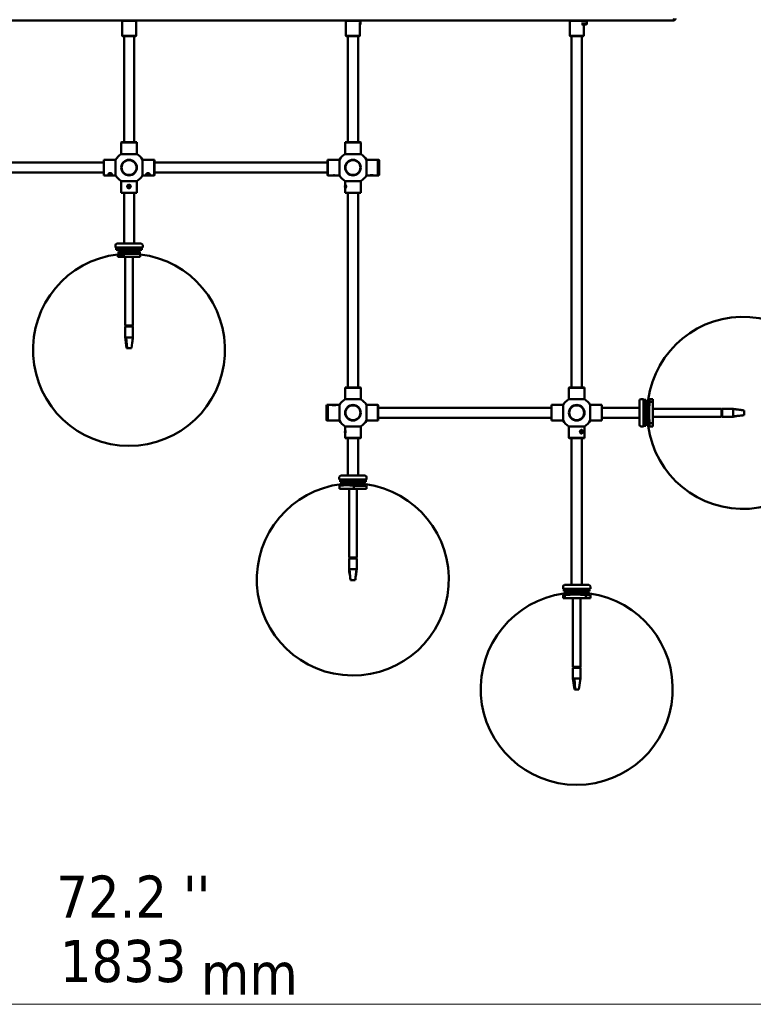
# Model space of a CAD drawing. Header units: millimetres. Extents: x 152 to 5146, y 650 to 3151.
# Tile 2 of 10: x 922 to 1862, y 664 to 1924. Entities that reach past the tile are written whole.
import ezdxf

# ---------------------------------------------------------------- set-up
doc = ezdxf.new("R2010")
doc.units = ezdxf.units.MM
doc.header["$LTSCALE"] = 18
for name, color, linetype, lineweight in [('Symbol (ISO)', 7, 'Continuous', 25), ('Widoczne (ISO)', 7, 'Continuous', 50), ('Wymiar (ISO)', 7, 'Continuous', 25)]:
    doc.layers.add(name, color=color, linetype=linetype, lineweight=lineweight)
doc.styles.add('Tekst notatki (ISO)', font='tahoma.ttf')

msp = doc.modelspace()

# ---------------------------------------------------------------- linework, layer by layer
at = {"layer": 'Widoczne (ISO)', "linetype": 'Continuous', "lineweight": 50}
for p, q in [((1759.5, 1923.2), (364.5, 1923.2)), ((1053.5, 1923.2), (1053, 1922.7)), ((1071, 1922.7), (1053, 1922.7)), ((1053, 1903.7), (1053, 1922.7)), ((1070.5, 1923.2), (1071, 1922.7)), ((1071, 1903.7), (1071, 1922.7)), ((1340.3, 1923.2), (1339.8, 1922.7)), ((1357.7, 1922.7), (1339.8, 1922.7)), ((1339.8, 1903.7), (1339.8, 1922.7)), ((1356.4, 1922.2), (1358.5, 1922.2)), ((1356.4, 1918.7), (1358.5, 1918.7)), ((1358, 1918.2), (1357.3, 1918.2)), ((1357.8, 1922.2), (1357.8, 1923.2)), ((1357.8, 1903.7), (1357.8, 1918.2)), ((1358, 1918.2), (1358.5, 1918.7)), ((1358.5, 1918.7), (1358.5, 1922.2)), ((1627, 1923.2), (1626.5, 1922.7)), ((1642.4, 1922.7), (1626.5, 1922.7)), ((1626.5, 1903.7), (1626.5, 1922.7)), ((1627, 1923.2), (1641.7, 1923.2)), ((1636.2, 1923.2), (1636.2, 1923.2)), ((1641.7, 1922.2), (1648.5, 1922.2)), ((1641.7, 1918.7), (1648.5, 1918.7)), ((1648, 1918.2), (1642.2, 1918.2)), ((1644.5, 1903.7), (1644.5, 1918.2)), ((1647.8, 1922.2), (1647.8, 1923.2)), ((1648, 1918.2), (1648.5, 1918.7)), ((1648.5, 1918.7), (1648.5, 1922.2)), ((1053, 1903.7), (1071, 1903.7)), ((1053.5, 1903.2), (1053, 1903.7)), ((1070.5, 1903.2), (1071, 1903.7)), ((1339.8, 1903.7), (1357.8, 1903.7)), ((1340.3, 1903.2), (1339.8, 1903.7)), ((1357.3, 1903.2), (1357.8, 1903.7)), ((1626.5, 1903.7), (1644.5, 1903.7)), ((1627, 1903.2), (1626.5, 1903.7)), ((1644, 1903.2), (1644.5, 1903.7)), ((1070.5, 1903.2), (1053.5, 1903.2)), ((1055.5, 1767.2), (1055.5, 1903.2)), ((1068.5, 1767.2), (1068.5, 1903.2)), ((1357.3, 1903.2), (1340.3, 1903.2)), ((1342.3, 1767.2), (1342.3, 1903.2)), ((1355.3, 1767.2), (1355.3, 1903.2)), ((1644, 1903.2), (1627, 1903.2)), ((1629, 1453.2), (1629, 1903.2)), ((1642, 1453.2), (1642, 1903.2)), ((1052.2, 1767.2), (1052, 1767)), ((1072, 1767), (1052, 1767)), ((1052, 1767), (1052, 1752.2)), ((1052.2, 1767.2), (1071.8, 1767.2)), ((1071.8, 1767.2), (1072, 1767)), ((1072, 1767), (1072, 1752.2)), ((1339, 1767.2), (1338.8, 1767)), ((1358.8, 1767), (1338.8, 1767)), ((1338.8, 1767), (1338.8, 1752.2)), ((1339, 1767.2), (1358.6, 1767.2)), ((1358.6, 1767.2), (1358.8, 1767)), ((1358.8, 1767), (1358.8, 1752.2)), ((1029.6, 1741.4), (807.6, 1741.4)), ((1029.6, 1744.7), (1029.8, 1744.9)), ((1029.6, 1725.1), (1029.6, 1744.7)), ((1029.8, 1744.9), (1029.8, 1724.9)), ((1029.8, 1744.9), (1044.6, 1744.9)), ((1044.6, 1724.9), (1044.6, 1744.9)), ((1052, 1752.2), (1072, 1752.2)), ((1079.4, 1744.9), (1079.4, 1724.9)), ((1094.2, 1744.9), (1079.4, 1744.9)), ((1094.2, 1724.9), (1094.2, 1744.9)), ((1094.4, 1744.7), (1094.2, 1744.9)), ((1094.4, 1744.7), (1094.4, 1725.1)), ((1316.4, 1741.4), (1094.4, 1741.4)), ((1316.4, 1744.7), (1316.6, 1744.9)), ((1316.4, 1725.1), (1316.4, 1744.7)), ((1316.6, 1744.9), (1316.6, 1724.9)), ((1316.6, 1744.9), (1331.4, 1744.9)), ((1331.4, 1724.9), (1331.4, 1744.9)), ((1338.8, 1752.2), (1358.8, 1752.2)), ((1366.1, 1744.9), (1366.1, 1724.9)), ((1380.9, 1744.9), (1366.1, 1744.9)), ((1380.9, 1724.9), (1380.9, 1744.9)), ((1381.1, 1744.7), (1380.9, 1744.9)), ((1381.1, 1744.9), (1381.1, 1724.9)), ((1382.1, 1744.9), (1381.1, 1744.9)), ((1382.1, 1724.9), (1382.1, 1744.9)), ((1382.6, 1744.4), (1382.1, 1744.9)), ((1382.6, 1744.4), (1382.6, 1725.4)), ((1029.6, 1728.4), (807.6, 1728.4)), ((1036.7, 1727), (1038.1, 1727.3)), ((1037.6, 1725.7), (1037.6, 1727.2)), ((1038.1, 1727.3), (1039.2, 1726.8)), ((1316.4, 1728.4), (1094.4, 1728.4)), ((1029.6, 1725.1), (1029.8, 1724.9)), ((1029.8, 1724.9), (1044.6, 1724.9)), ((1036.3, 1725.8), (1036.2, 1725.9)), ((1036.5, 1726.2), (1036.7, 1727)), ((1037.6, 1725.7), (1036.5, 1726.2)), ((1038.9, 1726), (1037.6, 1725.7)), ((1038.9, 1726), (1038.9, 1726.9)), ((1039.2, 1726.8), (1038.9, 1726)), ((1039.3, 1725.8), (1039.5, 1725.9)), ((1072, 1717.5), (1052, 1717.5)), ((1052, 1702.7), (1052, 1717.5)), ((1072, 1702.7), (1072, 1717.5)), ((1094.2, 1724.9), (1079.4, 1724.9)), ((1084.6, 1725.7), (1084.4, 1725.8)), ((1084.8, 1726.2), (1085.2, 1726.9)), ((1085.7, 1725.6), (1084.8, 1726.2)), ((1085.2, 1726.9), (1086.7, 1727)), ((1085.7, 1725.6), (1085.7, 1726.9)), ((1087.1, 1725.7), (1085.7, 1725.6)), ((1086.7, 1727), (1087.6, 1726.5)), ((1087.1, 1725.7), (1087.1, 1726.8)), ((1087.6, 1726.5), (1087.1, 1725.7)), ((1087.8, 1725.7), (1087.9, 1725.8)), ((1094.4, 1725.1), (1094.2, 1724.9)), ((1316.4, 1725.1), (1316.6, 1724.9)), ((1316.6, 1724.9), (1322.4, 1724.9)), ((1326.7, 1724.9), (1331.4, 1724.9)), ((1358.8, 1717.5), (1338.8, 1717.5)), ((1338.8, 1712.1), (1338.8, 1717.5)), ((1358.8, 1702.7), (1358.8, 1717.5)), ((1370.7, 1724.9), (1366.1, 1724.9)), ((1374.9, 1724.9), (1370.9, 1724.9)), ((1370.9, 1724.9), (1370.9, 1724.9)), ((1374.9, 1724.9), (1375, 1724.9)), ((1380.9, 1724.9), (1375.2, 1724.9)), ((1381.1, 1725.1), (1380.9, 1724.9)), ((1382.1, 1724.9), (1381.1, 1724.9)), ((1382.6, 1725.4), (1382.1, 1724.9)), ((1052, 1702.7), (1072, 1702.7)), ((1052.2, 1702.5), (1052, 1702.7)), ((1071.8, 1702.5), (1052.2, 1702.5)), ((1055.5, 1637.5), (1055.5, 1702.5)), ((1060.4, 1710.7), (1061.1, 1711.9)), ((1060.4, 1710.7), (1061.1, 1711.9)), ((1061.1, 1709.4), (1060.4, 1710.7)), ((1061.1, 1709.4), (1060.4, 1710.7)), ((1060.4, 1710.7), (1060.4, 1710.7)), ((1061.1, 1711.9), (1062.5, 1711.9)), ((1062.5, 1709.4), (1061.1, 1709.4)), ((1061.1, 1709.4), (1061.1, 1709.4)), ((1062.5, 1709.4), (1061.1, 1709.4)), ((1062.5, 1711.9), (1063.2, 1710.7)), ((1063.2, 1710.7), (1062.5, 1709.4)), ((1068.5, 1637.5), (1068.5, 1702.5)), ((1071.8, 1702.5), (1072, 1702.7)), ((1338.8, 1710.7), (1339, 1711.9)), ((1339, 1709.4), (1338.8, 1710.7)), ((1338.8, 1710.7), (1339.6, 1710.7)), ((1338.8, 1702.7), (1338.8, 1709.3)), ((1338.8, 1702.7), (1358.8, 1702.7)), ((1339, 1702.5), (1338.8, 1702.7)), ((1339, 1712.6), (1339.1, 1712.7)), ((1339, 1711.9), (1339.4, 1711.9)), ((1339, 1711.9), (1339.4, 1711.9)), ((1339.4, 1709.4), (1339, 1709.4)), ((1339, 1708.8), (1339.1, 1708.6)), ((1358.6, 1702.5), (1339, 1702.5)), ((1339.4, 1711.9), (1339.6, 1710.7)), ((1339.6, 1710.7), (1339.4, 1709.4)), ((1342.3, 1453.2), (1342.3, 1702.5)), ((1355.3, 1453.2), (1355.3, 1702.5)), ((1358.6, 1702.5), (1358.8, 1702.7)), ((1044.5, 1632.5), (1044.5, 1635.5)), ((1079.5, 1632.5), (1044.5, 1632.5)), ((1045.5, 1632.5), (1045.5, 1629.5)), ((1045.5, 1629.5), (1078.5, 1629.5)), ((1077.5, 1637.5), (1046.5, 1637.5)), ((1050.3, 1627.5), (1048.3, 1627.5)), ((1048.3, 1624.7), (1048.3, 1627.5)), ((1050.3, 1629.5), (1050.3, 1625.8)), ((1055.6, 1627.5), (1050.6, 1627.5)), ((1053.3, 1629.5), (1053.3, 1627.5)), ((1055.6, 1627.5), (1075.7, 1627.5)), ((1055.6, 1624.6), (1055.6, 1627.5)), ((1057, 1629.5), (1057, 1627.5)), ((1063.5, 1629.5), (1063.5, 1627.5)), ((1066.5, 1629.5), (1066.5, 1627.5)), ((1067, 1629.5), (1067, 1627.5)), ((1067.7, 1629.5), (1067.7, 1627.5)), ((1070.7, 1629.5), (1070.7, 1627.5)), ((1075.7, 1624.6), (1075.7, 1627.5)), ((1078.5, 1632.5), (1078.5, 1629.5)), ((1079.5, 1632.5), (1079.5, 1635.5)), ((1054.8, 1625.6), (1047.4, 1625.6)), ((1054.1, 1623.6), (1047.4, 1623.6)), ((1047.6, 1620.5), (1047.6, 1624.5)), ((1055.4, 1620.5), (1047.6, 1620.5)), ((1049.3, 1625.9), (1048.2, 1625.9)), ((1054.5, 1625.9), (1048.2, 1625.9)), ((1048.2, 1623.4), (1049, 1623.4)), ((1048.2, 1623.4), (1053.8, 1623.4)), ((1050.3, 1625.8), (1050.6, 1625.8)), ((1050.3, 1625.8), (1050.3, 1625.8)), ((1055.4, 1624.5), (1055.4, 1620.5)), ((1076.4, 1624.5), (1055.4, 1624.5)), ((1076.4, 1620.5), (1055.4, 1620.5)), ((1057, 1620.5), (1057, 1532.5)), ((1067, 1620.5), (1067, 1532.5)), ((1076.4, 1625.6), (1075.7, 1625.6)), ((1076.4, 1620.5), (1076.4, 1624.5)), ((1057, 1532.5), (1067, 1532.5)), ((1067, 1531.5), (1057, 1531.5)), ((1057, 1531.5), (1057, 1517.5)), ((1057.7, 1532.5), (1057.7, 1531.5)), ((1058.6, 1531.5), (1058.6, 1532.5)), ((1061.8, 1532.5), (1061.8, 1531.5)), ((1064.6, 1531.5), (1064.6, 1532.5)), ((1066.2, 1532.5), (1066.2, 1531.5)), ((1067, 1531.5), (1067, 1517.5)), ((1057, 1517.5), (1058.2, 1517.5)), ((1059.4, 1503.5), (1058.2, 1517.5)), ((1058.2, 1517.5), (1067, 1517.5)), ((1065.1, 1503.5), (1067, 1517.5)), ((1067, 1517.5), (1067, 1517.5)), ((1058.9, 1503.5), (1057.9, 1510.7)), ((1059.4, 1503.5), (1058.9, 1503.5)), ((1060.4, 1503.5), (1059.4, 1503.5)), ((1064, 1503.5), (1060.4, 1503.5)), ((1065.1, 1503.5), (1064, 1503.5)), ((1339, 1453.2), (1338.8, 1453)), ((1358.8, 1453), (1338.8, 1453)), ((1338.8, 1453), (1338.8, 1438.2)), ((1339, 1453.2), (1358.6, 1453.2)), ((1358.6, 1453.2), (1358.8, 1453)), ((1358.8, 1453), (1358.8, 1438.2)), ((1625.7, 1453.2), (1625.5, 1453)), ((1645.5, 1453), (1625.5, 1453)), ((1625.5, 1453), (1625.5, 1438.2)), ((1625.7, 1453.2), (1645.3, 1453.2)), ((1645.3, 1453.2), (1645.5, 1453)), ((1645.5, 1453), (1645.5, 1438.2)), ((1338.8, 1438.2), (1358.8, 1438.2)), ((1625.5, 1438.2), (1645.5, 1438.2)), ((1720.9, 1438.4), (1717.9, 1438.4)), ((1720.9, 1438.4), (1720.9, 1403.4)), ((1720.9, 1437.4), (1723.9, 1437.4)), ((1723.9, 1404.4), (1723.9, 1437.4)), ((1725.9, 1433.9), (1725.9, 1437.4)), ((1728.8, 1437.4), (1725.9, 1437.4)), ((1728.9, 1438.4), (1728.9, 1434.8)), ((1732.9, 1438.4), (1728.9, 1438.4)), ((1732.9, 1438.4), (1732.9, 1434.8)), ((1314.9, 1430.4), (1315.4, 1430.9)), ((1314.9, 1411.4), (1314.9, 1430.4)), ((1315.4, 1430.9), (1315.4, 1410.9)), ((1315.4, 1430.9), (1316.4, 1430.9)), ((1316.4, 1430.7), (1316.6, 1430.9)), ((1316.4, 1410.9), (1316.4, 1430.9)), ((1316.6, 1430.9), (1316.6, 1410.9)), ((1316.6, 1430.9), (1322.3, 1430.9)), ((1322.6, 1430.9), (1322.5, 1430.8)), ((1323.4, 1430.9), (1323.3, 1430.9)), ((1323.3, 1430.9), (1324.4, 1430.9)), ((1324.7, 1430.9), (1323.4, 1430.9)), ((1324.4, 1430.9), (1325.8, 1430.9)), ((1324.4, 1430.9), (1324.4, 1430.9)), ((1325.9, 1430.9), (1324.7, 1430.9)), ((1325.8, 1430.9), (1325.9, 1430.9)), ((1325.8, 1430.9), (1325.8, 1430.9)), ((1326.6, 1430.9), (1326.6, 1430.8)), ((1326.8, 1430.9), (1331.4, 1430.9)), ((1331.4, 1410.9), (1331.4, 1430.9)), ((1366.1, 1430.9), (1366.1, 1410.9)), ((1380.9, 1430.9), (1366.1, 1430.9)), ((1380.9, 1410.9), (1380.9, 1430.9)), ((1381.1, 1430.7), (1380.9, 1430.9)), ((1381.1, 1430.7), (1381.1, 1411.1)), ((1603.1, 1427.4), (1381.1, 1427.4)), ((1603.1, 1430.7), (1603.3, 1430.9)), ((1603.1, 1411.1), (1603.1, 1430.7)), ((1603.3, 1430.9), (1603.3, 1410.9)), ((1603.3, 1430.9), (1618.1, 1430.9)), ((1618.1, 1410.9), (1618.1, 1430.9)), ((1652.9, 1430.9), (1652.9, 1410.9)), ((1667.7, 1430.9), (1652.9, 1430.9)), ((1667.7, 1410.9), (1667.7, 1430.9)), ((1667.9, 1430.7), (1667.7, 1430.9)), ((1667.9, 1430.7), (1667.9, 1411.1)), ((1715.9, 1427.4), (1667.9, 1427.4)), ((1715.9, 1436.4), (1715.9, 1405.4)), ((1723.9, 1427.9), (1725.9, 1427.9)), ((1723.9, 1424.9), (1725.9, 1424.9)), ((1724.5, 1434.5), (1724.5, 1427.9)), ((1724.5, 1434.5), (1724.5, 1407)), ((1724.7, 1435.3), (1724.7, 1406.3)), ((1728.8, 1433.9), (1725.9, 1433.9)), ((1725.9, 1433.9), (1725.9, 1426.9)), ((1725.9, 1425.9), (1725.9, 1408.4)), ((1726.8, 1431.1), (1726.8, 1411)), ((1727, 1412.1), (1727, 1430)), ((1727.6, 1425.9), (1727.6, 1426.9)), ((1728.9, 1434.8), (1732.9, 1434.8)), ((1732.9, 1434.8), (1732.9, 1407.6)), ((1732.9, 1425.9), (1820.9, 1425.9)), ((1820.9, 1415.9), (1820.9, 1425.9)), ((1820.9, 1424.9), (1821.9, 1424.9)), ((1821.9, 1425.9), (1821.9, 1415.9)), ((1821.9, 1425.9), (1835.9, 1425.9)), ((1835.9, 1425.5), (1835.9, 1425.9)), ((1849.9, 1423.9), (1835.9, 1425.5)), ((1835.9, 1416.4), (1835.9, 1425.5)), ((1603.1, 1414.4), (1381.1, 1414.4)), ((1715.9, 1414.4), (1667.9, 1414.4)), ((1723.9, 1415.9), (1725.9, 1415.9)), ((1724.5, 1415.9), (1724.5, 1411.9)), ((1724.7, 1415.9), (1724.7, 1411.9)), ((1732.9, 1415.9), (1820.9, 1415.9)), ((1821.9, 1422.5), (1820.9, 1422.5)), ((1820.9, 1419.6), (1821.9, 1419.6)), ((1821.9, 1416.9), (1820.9, 1416.9)), ((1820.9, 1416.8), (1821.9, 1416.8)), ((1821.9, 1415.9), (1835.9, 1415.9)), ((1849.9, 1417.9), (1835.9, 1416.4)), ((1835.9, 1415.9), (1835.9, 1416.4)), ((1849.9, 1417.8), (1849.2, 1417.8)), ((1849.9, 1423.9), (1849.9, 1422.8)), ((1849.9, 1422.8), (1849.9, 1419)), ((1849.9, 1419), (1849.9, 1417.9)), ((1849.9, 1417.9), (1849.9, 1417.8)), ((1314.9, 1411.4), (1315.4, 1410.9)), ((1315.4, 1410.9), (1316.4, 1410.9)), ((1316.4, 1411.1), (1316.6, 1410.9)), ((1316.6, 1410.9), (1331.4, 1410.9)), ((1358.8, 1403.5), (1338.8, 1403.5)), ((1338.8, 1398.8), (1338.8, 1403.5)), ((1358.8, 1388.7), (1358.8, 1403.5)), ((1370.7, 1410.9), (1366.1, 1410.9)), ((1370.9, 1410.9), (1370.9, 1410.9)), ((1374.9, 1410.9), (1375, 1410.9)), ((1380.9, 1410.9), (1375.2, 1410.9)), ((1381.1, 1411.1), (1380.9, 1410.9)), ((1603.1, 1411.1), (1603.3, 1410.9)), ((1603.3, 1410.9), (1618.1, 1410.9)), ((1645.5, 1403.5), (1625.5, 1403.5)), ((1625.5, 1388.7), (1625.5, 1403.5)), ((1645.5, 1388.7), (1645.5, 1403.5)), ((1657.4, 1410.9), (1652.9, 1410.9)), ((1667.7, 1410.9), (1661.9, 1410.9)), ((1667.9, 1411.1), (1667.7, 1410.9)), ((1720.9, 1403.4), (1717.9, 1403.4)), ((1720.9, 1404.4), (1723.9, 1404.4)), ((1723.9, 1411.9), (1725.9, 1411.9)), ((1723.9, 1408.9), (1725.9, 1408.9)), ((1724.5, 1408.9), (1724.5, 1407)), ((1725.9, 1404.4), (1725.9, 1408.4)), ((1728.8, 1408.4), (1725.9, 1408.4)), ((1728.8, 1404.4), (1725.9, 1404.4)), ((1732.9, 1407.6), (1728.9, 1407.6)), ((1728.9, 1407.6), (1728.9, 1403.4)), ((1732.9, 1403.4), (1728.9, 1403.4)), ((1732.9, 1407.6), (1732.9, 1403.4)), ((1338.7, 1397.8), (1338.8, 1398)), ((1338.7, 1396.4), (1338.7, 1397.8)), ((1338.7, 1397.8), (1338.9, 1397.8)), ((1338.8, 1395.3), (1338.7, 1396.4)), ((1338.7, 1396.4), (1338.9, 1396.4)), ((1338.8, 1398.7), (1338.9, 1398.8)), ((1338.8, 1398), (1338.9, 1396.9)), ((1338.9, 1395.6), (1338.8, 1395.3)), ((1338.8, 1394.7), (1338.9, 1394.6)), ((1338.8, 1388.7), (1338.8, 1394.6)), ((1338.8, 1388.7), (1358.8, 1388.7)), ((1339, 1388.5), (1338.8, 1388.7)), ((1338.9, 1396.9), (1338.9, 1395.6)), ((1358.6, 1388.5), (1339, 1388.5)), ((1342.3, 1340.5), (1342.3, 1388.5)), ((1355.3, 1340.5), (1355.3, 1388.5)), ((1358.6, 1388.5), (1358.8, 1388.7)), ((1625.5, 1388.7), (1645.5, 1388.7)), ((1625.7, 1388.5), (1625.5, 1388.7)), ((1645.3, 1388.5), (1625.7, 1388.5)), ((1629, 1200.5), (1629, 1388.5)), ((1640.5, 1396.3), (1640.8, 1397.7)), ((1641.4, 1395.3), (1640.5, 1396.3)), ((1640.7, 1397.3), (1640.9, 1397.1)), ((1640.9, 1397.1), (1640.7, 1396.1)), ((1640.8, 1397.7), (1641.9, 1398.1)), ((1642.7, 1397.1), (1640.9, 1397.1)), ((1642.5, 1395.7), (1641, 1395.7)), ((1642.5, 1395.7), (1641.4, 1395.3)), ((1641.9, 1398.1), (1642.7, 1397.1)), ((1642, 1200.5), (1642, 1388.5)), ((1642.7, 1397.1), (1642.5, 1395.7)), ((1645.3, 1388.5), (1645.5, 1388.7)), ((1331.3, 1335.5), (1331.3, 1338.5)), ((1364.3, 1340.5), (1333.3, 1340.5)), ((1366.3, 1335.5), (1366.3, 1338.5)), ((1366.3, 1335.5), (1331.3, 1335.5)), ((1331.4, 1323.5), (1331.4, 1327.5)), ((1332.3, 1335.5), (1332.3, 1332.5)), ((1332.3, 1332.5), (1365.3, 1332.5)), ((1337.2, 1330.5), (1332.4, 1330.5)), ((1332.4, 1327.6), (1332.4, 1330.5)), ((1363.2, 1331.6), (1334.2, 1331.6)), ((1347.9, 1329.6), (1334.2, 1329.6)), ((1337, 1331.9), (1335, 1331.9)), ((1362.5, 1331.9), (1335, 1331.9)), ((1335, 1329.4), (1347.1, 1329.4)), ((1337, 1332.5), (1337, 1330.5)), ((1337.2, 1328.8), (1337.9, 1328.8)), ((1349.9, 1330.5), (1337.9, 1330.5)), ((1340, 1332.5), (1340, 1330.5)), ((1343.8, 1331.9), (1340, 1331.9)), ((1343.8, 1331.6), (1340, 1331.6)), ((1343.8, 1332.5), (1343.8, 1330.5)), ((1349.9, 1330.5), (1365.1, 1330.5)), ((1349.9, 1327.6), (1349.9, 1330.5)), ((1350.1, 1327.5), (1350.1, 1323.5)), ((1366.1, 1327.5), (1350.1, 1327.5)), ((1353.8, 1332.5), (1353.8, 1330.5)), ((1354.5, 1331.9), (1353.8, 1331.9)), ((1354.5, 1331.6), (1353.8, 1331.6)), ((1354.5, 1332.5), (1354.5, 1330.5)), ((1357.5, 1332.5), (1357.5, 1330.5)), ((1362.5, 1331.9), (1357.5, 1331.9)), ((1365.1, 1327.6), (1365.1, 1330.5)), ((1365.3, 1335.5), (1365.3, 1332.5)), ((1366.1, 1323.5), (1366.1, 1327.5)), ((1350.1, 1323.5), (1331.4, 1323.5)), ((1343.8, 1323.5), (1343.8, 1235.5)), ((1366.1, 1323.5), (1350.1, 1323.5)), ((1353.8, 1323.5), (1353.8, 1235.5)), ((1343.8, 1235.5), (1353.8, 1235.5)), ((1344.7, 1235.5), (1344.7, 1234.5)), ((1344.8, 1234.5), (1344.8, 1235.5)), ((1347.5, 1235.5), (1347.5, 1234.5)), ((1350.4, 1234.5), (1350.4, 1235.5)), ((1352.8, 1235.5), (1352.8, 1234.5)), ((1353.8, 1234.5), (1343.8, 1234.5)), ((1343.8, 1234.5), (1343.8, 1220.5)), ((1353.8, 1234.5), (1353.8, 1220.5)), ((1343.8, 1220.5), (1344.3, 1220.5)), ((1345.8, 1206.5), (1344.3, 1220.5)), ((1344.3, 1220.5), (1353.4, 1220.5)), ((1351.8, 1206.5), (1353.4, 1220.5)), ((1353.4, 1220.5), (1353.8, 1220.5)), ((1345.7, 1206.5), (1345.7, 1207.1)), ((1345.8, 1206.5), (1345.7, 1206.5)), ((1346.9, 1206.5), (1345.8, 1206.5)), ((1350.7, 1206.5), (1346.9, 1206.5)), ((1351.8, 1206.5), (1350.7, 1206.5)), ((1618, 1195.5), (1618, 1198.5)), ((1651, 1200.5), (1620, 1200.5)), ((1653, 1195.5), (1653, 1198.5)), ((1653, 1195.5), (1618, 1195.5)), ((1620.5, 1187.5), (1618, 1187.5)), ((1618, 1183.5), (1618, 1187.5)), ((1619, 1195.5), (1619, 1192.5)), ((1619, 1192.5), (1652, 1192.5)), ((1619, 1190.5), (1621.4, 1190.5)), ((1619, 1187.6), (1619, 1190.5)), ((1620.5, 1183.5), (1620.5, 1187.5)), ((1649.9, 1191.6), (1621, 1191.6)), ((1621.4, 1187.6), (1621.4, 1190.5)), ((1638.7, 1190.5), (1621.4, 1190.5)), ((1623.6, 1191.9), (1621.7, 1191.9)), ((1649.2, 1191.9), (1621.7, 1191.9)), ((1623.6, 1192.5), (1623.6, 1190.5)), ((1643.7, 1189.6), (1624.1, 1189.6)), ((1625.2, 1189.4), (1642.6, 1189.4)), ((1626.6, 1192.5), (1626.6, 1190.5)), ((1630.5, 1191.9), (1626.6, 1191.9)), ((1630.5, 1191.6), (1626.6, 1191.6)), ((1630.5, 1192.5), (1630.5, 1190.5)), ((1637.9, 1192.5), (1637.9, 1190.5)), ((1646.6, 1190.5), (1639.7, 1190.5)), ((1640.9, 1192.5), (1640.9, 1190.5)), ((1643.5, 1192.5), (1643.5, 1190.5)), ((1649.2, 1191.9), (1643.5, 1191.9)), ((1646.6, 1190.5), (1652, 1190.5)), ((1646.6, 1187.6), (1646.6, 1190.5)), ((1647.4, 1187.5), (1647.4, 1183.5)), ((1653, 1187.5), (1647.4, 1187.5)), ((1652, 1195.5), (1652, 1192.5)), ((1652, 1187.6), (1652, 1190.5)), ((1653, 1183.5), (1653, 1187.5)), ((1620.5, 1183.5), (1618, 1183.5)), ((1647.4, 1183.5), (1620.5, 1183.5)), ((1630.5, 1183.5), (1630.5, 1095.5)), ((1640.5, 1183.5), (1640.5, 1095.5)), ((1653, 1183.5), (1647.4, 1183.5)), ((1630.5, 1095.5), (1640.5, 1095.5)), ((1640.5, 1094.5), (1630.5, 1094.5)), ((1630.5, 1094.5), (1630.5, 1080.5)), ((1631.3, 1094.5), (1631.3, 1095.5)), ((1631.4, 1095.5), (1631.4, 1094.5)), ((1633, 1094.5), (1633, 1095.5)), ((1636.5, 1095.5), (1636.5, 1094.5)), ((1638.9, 1094.5), (1638.9, 1095.5)), ((1639.8, 1094.5), (1639.8, 1095.5)), ((1640.5, 1094.5), (1640.5, 1080.5)), ((1630.5, 1080.5), (1630.6, 1080.5)), ((1630.6, 1080.5), (1632.8, 1080.5)), ((1632.6, 1066.5), (1630.6, 1080.5)), ((1633.4, 1066.5), (1632.8, 1080.5)), ((1632.8, 1080.5), (1640.5, 1080.5)), ((1638.4, 1066.5), (1640.4, 1080.5)), ((1633.4, 1066.5), (1632.6, 1066.5)), ((1634.3, 1066.5), (1633.4, 1066.5)), ((1637.5, 1066.5), (1634.3, 1066.5)), ((1638.4, 1066.5), (1637.5, 1066.5))]:
    msp.add_line(p, q, dxfattribs=at)
for centre, radius in [((1062, 1734.9), 10), ((1062, 1734.9), 9.5), ((1348.8, 1734.9), 10), ((1348.8, 1734.9), 9.5), ((1348.8, 1420.9), 10), ((1348.8, 1420.9), 9.5), ((1635.5, 1420.9), 10), ((1635.5, 1420.9), 9.5)]:
    msp.add_circle(centre, radius, dxfattribs=at)
for centre, radius, start, end in [((1062, 1734.9), 20, 119.6568, 150.3432), ((1062, 1734.9), 20, 29.6568, 60.3432), ((1348.8, 1734.9), 20, 119.6568, 150.3432), ((1348.8, 1734.9), 20, 29.6568, 60.3432), ((1062, 1734.9), 20, 209.6568, 240.3432), ((1062, 1734.9), 20, 299.6568, 330.3432), ((1348.8, 1734.9), 20, 209.6568, 240.3432), ((1348.8, 1734.9), 20, 299.6568, 330.3432), ((1046.5, 1635.5), 2, 90, 180), ((1077.5, 1635.5), 2, 0, 90), ((1061.9, 1501.5), 123, 96.7658, 83.2263), ((1048.2, 1624.6), 1.25, 90, 126.3395), ((1048.2, 1624.6), 1.25, 233.6605, 270), ((1048.2, 1624.6), 1.25, 270, 90), ((1060.4, 1500.5), 125, 94.2779, 94.5179), ((1075.7, 1624.6), 1.25, 53.6605, 88.8373), ((1848.9, 1420.8), 123, 187.6659, 172.2475), ((1348.8, 1420.9), 20, 119.6568, 150.3432), ((1348.8, 1420.9), 20, 29.6568, 60.3432), ((1635.5, 1420.9), 20, 119.6568, 150.3432), ((1635.5, 1420.9), 20, 29.6568, 60.3432), ((1717.9, 1436.4), 2, 90, 180), ((1852.9, 1422.5), 125, 172.709, 173.1708), ((1725.7, 1434.5), 1.25, 143.6605, 180), ((1725.7, 1434.5), 1.25, 180, 276.9076), ((1348.8, 1420.9), 20, 209.6568, 240.3432), ((1348.8, 1420.9), 20, 299.6568, 330.3432), ((1635.5, 1420.9), 20, 209.6568, 240.3432), ((1635.5, 1420.9), 20, 299.6568, 330.3432), ((1717.9, 1405.4), 2, 180, 270), ((1725.7, 1407), 1.25, 83.0924, 180), ((1725.7, 1407), 1.25, 180, 216.3395), ((1852.9, 1419.2), 125, 186.8292, 187.291), ((1333.3, 1338.5), 2, 90, 180), ((1364.3, 1338.5), 2, 0, 90), ((1348.7, 1207.5), 123, 96.7658, 82.3266), ((1347.1, 1203.5), 125, 95.8765, 96.1933), ((1335, 1330.6), 1.25, 90, 126.3395), ((1335, 1330.6), 1.25, 233.6605, 234.5766), ((1335, 1330.6), 1.25, 353.0924, 90), ((1362.5, 1330.6), 1.25, 90, 186.9076), ((1362.5, 1330.6), 1.25, 53.6605, 90), ((1620, 1198.5), 2, 90, 180), ((1651, 1198.5), 2, 0, 90), ((1635.5, 1067.5), 123, 97.6784, 82.2599), ((1633.9, 1063.5), 125, 96.8292, 97.291), ((1621.7, 1190.6), 1.25, 90, 126.3395), ((1621.7, 1190.6), 1.25, 353.0924, 90), ((1649.2, 1190.6), 1.25, 90, 186.9076), ((1649.2, 1190.6), 1.25, 53.6605, 90), ((1637.2, 1063.5), 125, 82.709, 83.1708)]:
    msp.add_arc(centre, radius, start, end, dxfattribs=at)
for centre, major_axis, ratio in [((1037.8, 1726.5), (2, 0), 0.544909), ((1086.2, 1726.3), (2, 0), 0.519638), ((1061.8, 1710.7), (0, -2), 0.999813), ((1339.2, 1710.7), (0, -2), 0.280302), ((1324.6, 1430.9), (2, 0), 0.003323), ((1338.8, 1396.7), (0, 2), 0.088551), ((1641.6, 1396.7), (0, -2), 0.790315)]:
    msp.add_ellipse(centre, major_axis=major_axis, ratio=ratio, dxfattribs=at)
for centre, ratio, start_param, end_param in [((1324.6, 1724.9), 0.077111, 0.155891, 2.985702), ((1372.9, 1410.9), 0.003323, 0.003323, 3.138269)]:
    msp.add_ellipse(centre, major_axis=(-2, 0), ratio=ratio, start_param=start_param, end_param=end_param, dxfattribs=at)
for points, knots in [([(1759.5, 1923.2), (1760.4, 1923.2), (1761.3, 1923.8), (1761.7, 1924.6), (1761.9, 1924.9), (1762, 1925.3), (1762, 1925.7)], [0, 0, 0, 0, 1.074185, 1.074185, 1.074185, 1.570796, 1.570796, 1.570796, 1.570796]), ([(1760.4, 1925.7), (1760.2, 1924.8), (1760, 1924), (1759.8, 1923.5), (1759.7, 1923.3), (1759.6, 1923.2), (1759.5, 1923.2)], [0, 0, 0, 0, 1.074185, 1.074185, 1.074185, 1.570796, 1.570796, 1.570796, 1.570796]), ([(1040.1, 1726.5), (1040.1, 1726.6), (1040, 1726.8), (1039.8, 1727.1), (1039.7, 1727.3), (1039.2, 1727.6), (1038.9, 1727.8), (1038.3, 1727.9), (1038, 1727.9), (1037.6, 1727.9), (1037.4, 1727.9), (1036.8, 1727.8), (1036.6, 1727.7), (1036.1, 1727.4), (1035.8, 1727.1), (1035.6, 1726.8), (1035.5, 1726.6), (1035.5, 1726.4), (1035.6, 1726.3), (1035.7, 1726), (1035.9, 1725.9), (1036.2, 1725.7), (1036.5, 1725.6), (1036.7, 1725.6)], [-2.1869087, -2.1869087, -2.1869087, -2.1869087, -2.1088073, -2.1088073, -2.0390044, -2.0390044, -1.9339595, -1.9339595, -1.8744931, -1.8744931, -1.812984, -1.812984, -1.7363093, -1.7363093, -1.6284125, -1.6284125, -1.5620776, -1.5620776, -1.5075605, -1.5075605, -1.4304046, -1.4304046, -1.3482468, -1.3482468, -1.3482468, -1.3482468]), ([(1087.3, 1725.5), (1087.4, 1725.5), (1087.5, 1725.5), (1087.9, 1725.6), (1088.2, 1725.8), (1088.4, 1726.1), (1088.4, 1726.2), (1088.4, 1726.4), (1088.4, 1726.5), (1088.3, 1726.8), (1088.1, 1727), (1087.7, 1727.3), (1087.4, 1727.5), (1086.8, 1727.7), (1086.5, 1727.7), (1085.9, 1727.7), (1085.6, 1727.7), (1085.1, 1727.5), (1084.9, 1727.5), (1084.6, 1727.3), (1084.4, 1727.1), (1084.1, 1726.8), (1084, 1726.7), (1083.9, 1726.5), (1083.9, 1726.4), (1083.9, 1726.3)], [-1.7688517, -1.7688517, -1.7688517, -1.7688517, -1.7363093, -1.7363093, -1.6284125, -1.6284125, -1.5620776, -1.5620776, -1.5075605, -1.5075605, -1.4304046, -1.4304046, -1.3277685, -1.3277685, -1.2496621, -1.2496621, -1.1715557, -1.1715557, -1.1200157, -1.1200157, -1.038785, -1.038785, -0.9762998, -0.9762998, -0.9372466, -0.9372466, -0.9372466, -0.9372466]), ([(1038.9, 1725.6), (1039, 1725.6), (1039.1, 1725.6), (1039.4, 1725.7), (1039.6, 1725.8), (1039.9, 1726), (1040, 1726.1), (1040.1, 1726.3), (1040.1, 1726.4), (1040.1, 1726.5)], [-1.1510774, -1.1510774, -1.1510774, -1.1510774, -1.1200157, -1.1200157, -1.038785, -1.038785, -0.9762998, -0.9762998, -0.9372466, -0.9372466, -0.9372466, -0.9372466]), ([(1083.9, 1726.3), (1083.9, 1726.2), (1084, 1726), (1084.2, 1725.8), (1084.3, 1725.7), (1084.7, 1725.6), (1084.8, 1725.5), (1085, 1725.5)], [-2.1869087, -2.1869087, -2.1869087, -2.1869087, -2.1088073, -2.1088073, -2.0390044, -2.0390044, -1.9801346, -1.9801346, -1.9801346, -1.9801346]), ([(1326.7, 1724.9), (1326.7, 1724.9), (1326.7, 1724.9), (1326.6, 1724.9), (1326.4, 1724.9), (1326, 1724.9), (1325.6, 1724.9), (1325, 1725), (1324.8, 1725), (1324.4, 1725), (1324.1, 1725), (1323.6, 1724.9), (1323.3, 1724.9), (1322.8, 1724.9), (1322.6, 1724.9), (1322.4, 1724.9)], [-2.1177934, -2.1177934, -2.1177934, -2.1177934, -2.1088073, -2.1088073, -2.0390044, -2.0390044, -1.9339595, -1.9339595, -1.8744931, -1.8744931, -1.812984, -1.812984, -1.7363093, -1.7363093, -1.6311929, -1.6311929, -1.6311929, -1.6311929]), ([(1375.2, 1724.9), (1375.2, 1724.9), (1375.2, 1724.9), (1375, 1724.9), (1374.9, 1724.9), (1374.5, 1725), (1374.2, 1725.1), (1373.5, 1725.1), (1373.2, 1725.1), (1372.6, 1725.1), (1372.3, 1725.1), (1371.9, 1725.1), (1371.7, 1725), (1371.3, 1725), (1371.1, 1725), (1370.8, 1724.9), (1370.8, 1724.9), (1370.7, 1724.9), (1370.7, 1724.9), (1370.7, 1724.9)], [-1.5620776, -1.5620776, -1.5620776, -1.5620776, -1.5075605, -1.5075605, -1.4304046, -1.4304046, -1.3277685, -1.3277685, -1.2496621, -1.2496621, -1.1715557, -1.1715557, -1.1200157, -1.1200157, -1.038785, -1.038785, -0.9762998, -0.9762998, -0.9372466, -0.9372466, -0.9372466, -0.9372466]), ([(1061.8, 1713), (1061.5, 1713), (1061.2, 1712.9), (1060.7, 1712.7), (1060.5, 1712.5), (1060, 1712.1), (1059.8, 1711.7), (1059.6, 1711.1), (1059.5, 1710.9), (1059.5, 1710.5), (1059.6, 1710.2), (1059.7, 1709.7), (1059.9, 1709.4), (1060.3, 1708.9), (1060.7, 1708.7), (1061.3, 1708.5), (1061.6, 1708.4), (1062, 1708.4), (1062.2, 1708.4), (1062.7, 1708.6), (1063, 1708.7), (1063.5, 1709.1), (1063.7, 1709.4), (1064, 1710.1), (1064.1, 1710.4), (1064.1, 1711), (1064, 1711.3), (1063.8, 1711.7), (1063.7, 1711.9), (1063.4, 1712.3), (1063.2, 1712.5), (1062.7, 1712.8), (1062.5, 1712.9), (1062.1, 1712.9), (1061.9, 1713), (1061.8, 1713)], [-2.186909, -2.186909, -2.186909, -2.186909, -2.108807, -2.108807, -2.039004, -2.039004, -1.93396, -1.93396, -1.874493, -1.874493, -1.812984, -1.812984, -1.736309, -1.736309, -1.628413, -1.628413, -1.562078, -1.562078, -1.507561, -1.507561, -1.430405, -1.430405, -1.327768, -1.327768, -1.249662, -1.249662, -1.171556, -1.171556, -1.120016, -1.120016, -1.038785, -1.038785, -0.9763, -0.9763, -0.937247, -0.937247, -0.937247, -0.937247]), ([(1339.2, 1713), (1339.1, 1713), (1339, 1712.9), (1338.9, 1712.7), (1338.9, 1712.5), (1338.8, 1712.3), (1338.8, 1712.3), (1338.8, 1712.3)], [-2.1869087, -2.1869087, -2.1869087, -2.1869087, -2.1088073, -2.1088073, -2.0390044, -2.0390044, -2.0357692, -2.0357692, -2.0357692, -2.0357692]), ([(1338.8, 1709), (1338.9, 1708.8), (1338.9, 1708.6), (1339, 1708.5), (1339.1, 1708.4), (1339.2, 1708.4), (1339.3, 1708.4), (1339.4, 1708.6), (1339.5, 1708.7), (1339.8, 1709.1), (1339.9, 1709.4), (1340, 1710.1), (1340, 1710.4), (1340, 1711), (1340, 1711.3), (1339.9, 1711.7), (1339.9, 1711.9), (1339.7, 1712.3), (1339.6, 1712.5), (1339.4, 1712.8), (1339.4, 1712.9), (1339.2, 1712.9), (1339.2, 1713), (1339.2, 1713)], [-1.7132171, -1.7132171, -1.7132171, -1.7132171, -1.6284125, -1.6284125, -1.5620776, -1.5620776, -1.5075605, -1.5075605, -1.4304046, -1.4304046, -1.3277685, -1.3277685, -1.2496621, -1.2496621, -1.1715557, -1.1715557, -1.1200157, -1.1200157, -1.038785, -1.038785, -0.9762998, -0.9762998, -0.9372466, -0.9372466, -0.9372466, -0.9372466]), ([(1047.6, 1624.5), (1048.9, 1624.9), (1050.2, 1625.1), (1052.7, 1625.1), (1054, 1624.9), (1055.4, 1624.5)], [35.882115, 35.882115, 35.882115, 35.882115, 37.196513, 37.196513, 38.510912, 38.510912, 38.510912, 38.510912]), ([(1322.5, 1430.8), (1322.5, 1430.8), (1322.5, 1430.8), (1322.3, 1430.9), (1322.3, 1430.9), (1322.3, 1430.9), (1322.3, 1430.9), (1322.5, 1430.8), (1322.6, 1430.8), (1323, 1430.7), (1323.3, 1430.7), (1324, 1430.6), (1324.3, 1430.6), (1324.9, 1430.6), (1325.2, 1430.6), (1325.6, 1430.7), (1325.8, 1430.7), (1326.2, 1430.7), (1326.4, 1430.8), (1326.7, 1430.8), (1326.8, 1430.8), (1326.8, 1430.9), (1326.8, 1430.9), (1326.8, 1430.9)], [-1.6506104, -1.6506104, -1.6506104, -1.6506104, -1.6284125, -1.6284125, -1.5620776, -1.5620776, -1.5075605, -1.5075605, -1.4304046, -1.4304046, -1.3277685, -1.3277685, -1.2496621, -1.2496621, -1.1715557, -1.1715557, -1.1200157, -1.1200157, -1.038785, -1.038785, -0.9762998, -0.9762998, -0.9372466, -0.9372466, -0.9372466, -0.9372466]), ([(1326.8, 1430.9), (1326.8, 1430.9), (1326.8, 1430.9), (1326.7, 1430.8), (1326.6, 1430.8), (1326.6, 1430.8)], [-2.18690867, -2.18690867, -2.18690867, -2.18690867, -2.10880729, -2.10880729, -2.09837587, -2.09837587, -2.09837587, -2.09837587]), ([(1728.9, 1407.6), (1728.4, 1412.2), (1728.2, 1416.8), (1728.2, 1425.5), (1728.4, 1430.1), (1728.9, 1434.8)], [35.882115, 35.882115, 35.882115, 35.882115, 37.196513, 37.196513, 38.510912, 38.510912, 38.510912, 38.510912]), ([(1728.3, 1426.9), (1728.3, 1426.8), (1728.3, 1426.7), (1728.3, 1426.4), (1728.3, 1426.2), (1728.3, 1426), (1728.3, 1425.9), (1728.3, 1425.9)], [-0.9203462, -0.9203462, -0.9203462, -0.9203462, -0.8882461, -0.8882461, -0.8339399, -0.8339399, -0.8136308, -0.8136308, -0.8136308, -0.8136308]), ([(1835.9, 1425.9), (1838.1, 1425.5), (1840.3, 1425.2), (1843.7, 1424.8), (1844.8, 1424.6), (1846.5, 1424.4), (1847, 1424.3), (1847.9, 1424.2), (1848.1, 1424.1), (1848.6, 1424.1), (1848.7, 1424), (1848.9, 1424), (1849, 1424), (1849.1, 1424), (1849.2, 1424), (1849.2, 1424)], [0, 0, 0, 0, 0.673438, 0.673438, 1.010344, 1.010344, 1.179337, 1.179337, 1.265017, 1.265017, 1.309535, 1.309535, 1.333067, 1.333067, 1.357661, 1.357661, 1.357661, 1.357661]), ([(1849.2, 1417.8), (1849.2, 1417.7), (1849.1, 1417.7), (1848.9, 1417.7), (1848.8, 1417.7), (1848.6, 1417.7), (1848.4, 1417.6), (1847.9, 1417.6), (1847.6, 1417.5), (1846.2, 1417.3), (1845.2, 1417.2), (1841.4, 1416.7), (1838.7, 1416.3), (1835.9, 1415.9)], [0, 0, 0, 0, 0.029723, 0.029723, 0.060987, 0.060987, 0.109307, 0.109307, 0.211686, 0.211686, 0.518405, 0.518405, 1.357609, 1.357609, 1.357609, 1.357609]), ([(1375.2, 1410.9), (1375.2, 1410.9), (1375.2, 1410.9), (1375, 1410.9), (1374.9, 1410.9), (1374.5, 1411), (1374.2, 1411), (1373.5, 1411.1), (1373.2, 1411.1), (1372.6, 1411.1), (1372.3, 1411.1), (1371.9, 1411.1), (1371.7, 1411), (1371.3, 1411), (1371.1, 1411), (1370.8, 1410.9), (1370.8, 1410.9), (1370.7, 1410.9), (1370.7, 1410.9), (1370.7, 1410.9)], [-1.5590547, -1.5590547, -1.5590547, -1.5590547, -1.5075605, -1.5075605, -1.4304046, -1.4304046, -1.3277685, -1.3277685, -1.2496621, -1.2496621, -1.1715557, -1.1715557, -1.1200157, -1.1200157, -1.038785, -1.038785, -0.9762998, -0.9762998, -0.9402695, -0.9402695, -0.9402695, -0.9402695]), ([(1661.9, 1410.9), (1661.9, 1410.9), (1661.9, 1410.9), (1661.8, 1410.9), (1661.7, 1410.9), (1661.2, 1411), (1660.9, 1411), (1660.3, 1411.1), (1660, 1411.1), (1659.4, 1411.1), (1659.1, 1411.1), (1658.6, 1411), (1658.5, 1411), (1658.1, 1411), (1657.9, 1410.9), (1657.6, 1410.9), (1657.5, 1410.9), (1657.5, 1410.9), (1657.5, 1410.9), (1657.4, 1410.9)], [-1.5391803, -1.5391803, -1.5391803, -1.5391803, -1.5075605, -1.5075605, -1.4304046, -1.4304046, -1.3277685, -1.3277685, -1.2496621, -1.2496621, -1.1715557, -1.1715557, -1.1200157, -1.1200157, -1.038785, -1.038785, -0.9762998, -0.9762998, -0.9601439, -0.9601439, -0.9601439, -0.9601439]), ([(1338.8, 1399), (1338.8, 1399), (1338.8, 1398.9), (1338.8, 1398.7), (1338.8, 1398.7), (1338.8, 1398.6)], [-2.1869087, -2.1869087, -2.1869087, -2.1869087, -2.1088073, -2.1088073, -2.0823995, -2.0823995, -2.0823995, -2.0823995]), ([(1338.8, 1394.7), (1338.8, 1394.7), (1338.8, 1394.6), (1338.8, 1394.5), (1338.8, 1394.4), (1338.8, 1394.4), (1338.8, 1394.4), (1338.9, 1394.6), (1339, 1394.7), (1339.1, 1395.1), (1339.2, 1395.4), (1339.2, 1396.1), (1339.3, 1396.4), (1339.3, 1397), (1339.2, 1397.3), (1339.2, 1397.7), (1339.1, 1397.9), (1339.1, 1398.3), (1339, 1398.5), (1338.9, 1398.8), (1338.9, 1398.9), (1338.8, 1398.9), (1338.8, 1399), (1338.8, 1399)], [-1.6665868, -1.6665868, -1.6665868, -1.6665868, -1.6284125, -1.6284125, -1.5620776, -1.5620776, -1.5075605, -1.5075605, -1.4304046, -1.4304046, -1.3277685, -1.3277685, -1.2496621, -1.2496621, -1.1715557, -1.1715557, -1.1200157, -1.1200157, -1.038785, -1.038785, -0.9762998, -0.9762998, -0.9372466, -0.9372466, -0.9372466, -0.9372466]), ([(1641.6, 1399), (1641.4, 1399), (1641.2, 1398.9), (1640.7, 1398.7), (1640.5, 1398.5), (1640.1, 1398.1), (1639.9, 1397.7), (1639.7, 1397.1), (1639.7, 1396.9), (1639.7, 1396.5), (1639.7, 1396.2), (1639.9, 1395.7), (1640, 1395.4), (1640.4, 1394.9), (1640.7, 1394.7), (1641.2, 1394.5), (1641.5, 1394.4), (1641.8, 1394.4), (1642, 1394.4), (1642.3, 1394.6), (1642.5, 1394.7), (1642.9, 1395.1), (1643.1, 1395.4), (1643.2, 1396.1), (1643.3, 1396.4), (1643.3, 1397), (1643.2, 1397.3), (1643.1, 1397.7), (1643, 1397.9), (1642.8, 1398.3), (1642.7, 1398.5), (1642.3, 1398.8), (1642.2, 1398.9), (1641.9, 1398.9), (1641.8, 1399), (1641.6, 1399)], [-2.186909, -2.186909, -2.186909, -2.186909, -2.108807, -2.108807, -2.039004, -2.039004, -1.93396, -1.93396, -1.874493, -1.874493, -1.812984, -1.812984, -1.736309, -1.736309, -1.628413, -1.628413, -1.562078, -1.562078, -1.507561, -1.507561, -1.430405, -1.430405, -1.327768, -1.327768, -1.249662, -1.249662, -1.171556, -1.171556, -1.120016, -1.120016, -1.038785, -1.038785, -0.9763, -0.9763, -0.937247, -0.937247, -0.937247, -0.937247]), ([(1331.4, 1327.5), (1334.6, 1327.9), (1337.7, 1328.1), (1343.8, 1328.1), (1346.9, 1327.9), (1350.1, 1327.5)], [35.882115, 35.882115, 35.882115, 35.882115, 37.196513, 37.196513, 38.510912, 38.510912, 38.510912, 38.510912]), ([(1337.9, 1328.1), (1337.8, 1328.1), (1337.8, 1328.1), (1337.6, 1328.1), (1337.4, 1328.1), (1337.3, 1328.1), (1337.2, 1328.1), (1337.2, 1328.1)], [-0.1321984, -0.1321984, -0.1321984, -0.1321984, -0.1186679, -0.1186679, -0.0593926, -0.0593926, -0.0254432, -0.0254432, -0.0254432, -0.0254432]), ([(1345.7, 1207.1), (1345.6, 1207.2), (1345.6, 1207.2), (1345.6, 1207.4), (1345.6, 1207.5), (1345.6, 1207.7), (1345.6, 1207.9), (1345.5, 1208.3), (1345.4, 1208.6), (1345.3, 1209.8), (1345.2, 1210.7), (1344.6, 1214.2), (1344.3, 1216.9), (1343.8, 1219.9), (1343.8, 1220.2), (1343.8, 1220.5)], [0, 0, 0, 0, 0.029129, 0.029129, 0.058809, 0.058809, 0.102771, 0.102771, 0.19286, 0.19286, 0.462747, 0.462747, 1.271873, 1.271873, 1.362923, 1.362923, 1.362923, 1.362923]), ([(1353.8, 1220.5), (1353.4, 1218.3), (1353.1, 1216), (1352.6, 1212.7), (1352.5, 1211.6), (1352.2, 1209.9), (1352.2, 1209.3), (1352, 1208.5), (1352, 1208.2), (1351.9, 1207.8), (1351.9, 1207.6), (1351.9, 1207.4), (1351.9, 1207.4), (1351.9, 1207.2), (1351.9, 1207.2), (1351.9, 1207.1)], [0, 0, 0, 0, 0.675701, 0.675701, 1.013731, 1.013731, 1.183275, 1.183275, 1.269249, 1.269249, 1.314034, 1.314034, 1.337873, 1.337873, 1.362962, 1.362962, 1.362962, 1.362962]), ([(1620.5, 1187.5), (1625.1, 1187.9), (1629.6, 1188.1), (1638.3, 1188.1), (1642.8, 1187.9), (1647.4, 1187.5)], [35.882115, 35.882115, 35.882115, 35.882115, 37.196513, 37.196513, 38.510912, 38.510912, 38.510912, 38.510912]), ([(1639.7, 1188.1), (1639.6, 1188.1), (1639.5, 1188.1), (1639.2, 1188.1), (1639, 1188.1), (1638.8, 1188.1), (1638.7, 1188.1), (1638.7, 1188.1)], [-0.9203462, -0.9203462, -0.9203462, -0.9203462, -0.8882461, -0.8882461, -0.8339399, -0.8339399, -0.8136308, -0.8136308, -0.8136308, -0.8136308])]:
    msp.add_open_spline(points, degree=3, knots=knots, dxfattribs=at)
for points in [[(1076.4, 1624.5), (1076.2, 1624.6), (1075.9, 1624.6), (1075.7, 1624.7)], [(1057.9, 1510.7), (1057.6, 1512.9), (1057.3, 1515.2), (1057, 1517.5)], [(1067, 1517.5), (1066.7, 1515.2), (1066.4, 1512.9), (1066.1, 1510.7)], [(1366.1, 1327.5), (1365.8, 1327.5), (1365.5, 1327.6), (1365.1, 1327.6)]]:
    msp.add_open_spline(points, degree=3, dxfattribs=at)
at = {"layer": 'Wymiar (ISO)', "lineweight": 18}
msp.add_line((206.1, 663.6), (1917.9, 663.6), dxfattribs=at)

# ---------------------------------------------------------------- texts
at = {"layer": 'Symbol (ISO)', "insert": (1154, 730.1), "char_height": 54, "width": 124.716, "attachment_point": 1, "style": 'Tekst notatki (ISO)'}
msp.add_mtext('\\fTahoma|b0|i0;mm', dxfattribs=at)
at = {"layer": 'Wymiar (ISO)', "char_height": 54, "attachment_point": 7, "style": 'Tekst notatki (ISO)'}
for s, insert in [('72.2', (968.8, 774.4)), ("''", (1131.1, 774.4)), ('1833', (973.4, 691))]:
    msp.add_mtext(s, dxfattribs=dict(at, insert=insert))

doc.saveas('drawing.dxf')
